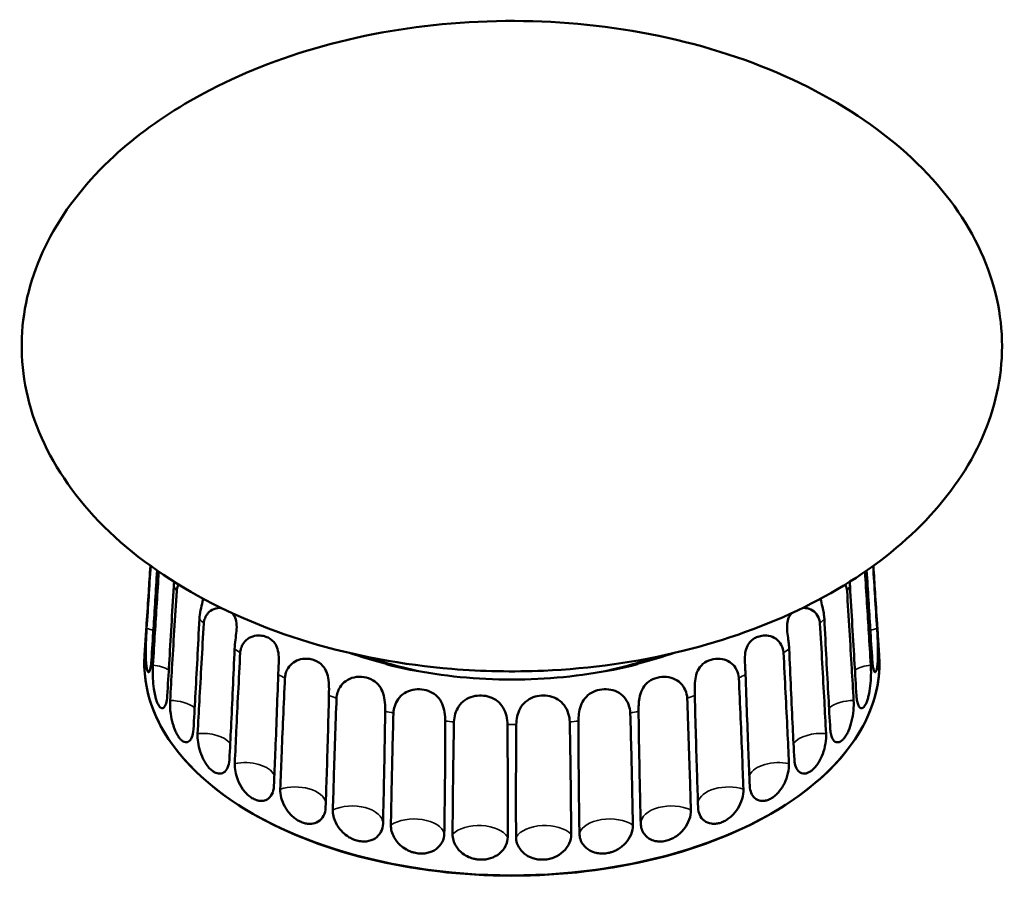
# Model space of a CAD drawing. Header units: millimetres. Extents: x 342 to 858, y 352 to 1052.
# Tile 3 of 7: x 657 to 858, y 358 to 535. Entities that reach past the tile are written whole.
import ezdxf

# ---------------------------------------------------------------- set-up
doc = ezdxf.new("R2010")
doc.units = ezdxf.units.MM
doc.header["$LTSCALE"] = 4
doc.layers.add('Visibile (ISO)', color=7, linetype='Continuous', lineweight=50)
doc.layers.add('Visibile sottile (ISO)', color=7, linetype='Continuous', lineweight=35)

msp = doc.modelspace()

# ---------------------------------------------------------------- linework, layer by layer
at = {"layer": 'Visibile (ISO)'}
for p, q in [((682.9226, 409.3306), (682.6602, 405.2453)), ((832.2947, 409.3306), (832.5571, 405.2453)), ((682.6215, 404.4424), (682.6215, 404.4424)), ((832.5958, 404.4424), (832.5958, 404.4424)), ((703.4161, 373.706), (703.2396, 373.8133)), ((811.8012, 373.706), (811.9777, 373.8133))]:
    msp.add_line(p, q, dxfattribs=at)
for centre, major_axis, start_param, end_param in [((757.6086, 403.6407), (-75, 0), 6.24611892, 9.46184434), ((757.6086, 403.6406), (75, 0), 3.12307535, 6.30170261), ((757.6086, 403.4365), (74.7565, 0), 3.90147054, 5.52330742)]:
    msp.add_ellipse(centre, major_axis=major_axis, ratio=0.57735027, start_param=start_param, end_param=end_param, dxfattribs=at)
for points, knots in [([(745.3783, 402.4514), (735.4094, 403.2663), (725.4928, 405.1035), (707.0506, 410.6685), (698.3245, 414.427), (683.205, 423.4728), (676.5836, 428.808), (666.3663, 440.3647), (662.5296, 446.67), (658.0394, 459.416), (657.1995, 465.9904), (658.3895, 478.6669), (660.3583, 484.9257), (666.6884, 496.5952), (671.1255, 502.1341), (680.9946, 511.2265), (686.2458, 515.024), (699.1856, 522.4948), (707.2763, 525.9364), (724.5491, 531.2183), (733.9201, 533.0406), (753.1394, 534.8752), (763.167, 534.8393), (782.8163, 532.8186), (792.6144, 530.7878), (810.7735, 524.8615), (819.3317, 520.9265), (834.0279, 511.5798), (840.397, 506.1183), (850.0683, 494.3825), (853.6096, 488.0198), (857.5231, 475.2288), (858.0719, 468.6627), (856.3448, 456.0497), (854.1157, 449.8466), (847.3113, 438.3164), (842.6486, 432.8664), (831.4056, 423.0879), (824.655, 418.6993), (809.6511, 411.2897), (801.2011, 408.2679), (783.3189, 403.858), (773.6971, 402.5066), (757.8589, 401.8246), (751.5791, 401.9446), (745.3783, 402.4514)], [0, 0, 0, 0, 3.00871554, 3.00871554, 5.97117148, 5.97117148, 8.83135106, 8.83135106, 11.5524876, 11.5524876, 14.14910307, 14.14910307, 16.68114272, 16.68114272, 19.22738, 19.22738, 21.39626079, 21.39626079, 24.14276462, 24.14276462, 26.99948514, 26.99948514, 29.95590433, 29.95590433, 32.9504197, 32.9504197, 35.90558166, 35.90558166, 38.75286243, 38.75286243, 41.46014169, 41.46014169, 44.04712857, 44.04712857, 46.57702766, 46.57702766, 49.12876426, 49.12876426, 51.76856225, 51.76856225, 54.53281018, 54.53281018, 57.42076123, 57.42076123, 59.29221917, 59.29221917, 59.29221917, 59.29221917]), ([(683.8566, 423.4953), (683.7382, 421.6474), (683.6224, 419.8442), (683.3819, 416.0985), (683.2405, 413.8976), (683.0979, 411.679)], [2.10498636, 2.10498636, 2.10498636, 2.10498636, 2.73879139, 2.73879139, 3.48369048, 3.48369048, 3.48369048, 3.48369048]), ([(683.0979, 410.6935), (683.2405, 412.9237), (683.3819, 415.1308), (683.6409, 419.1679), (683.777, 421.2859), (683.9163, 423.4516)], [0.93585557, 0.93585557, 0.93585557, 0.93585557, 1.68075466, 1.68075466, 2.42058688, 2.42058688, 2.42058688, 2.42058688]), ([(685.2292, 422.5194), (684.978, 418.4424), (684.7247, 414.3786), (684.3641, 408.6495), (684.2239, 406.4344), (684.0816, 404.2013)], [1.38843219, 1.38843219, 1.38843219, 1.38843219, 2.73879139, 2.73879139, 3.48369048, 3.48369048, 3.48369048, 3.48369048]), ([(684.378, 403.2308), (684.5168, 405.4752), (684.6551, 407.6965), (685.0286, 413.657), (685.3027, 417.9812), (685.5787, 422.2769)], [0.93585557, 0.93585557, 0.93585557, 0.93585557, 1.68075466, 1.68075466, 3.11397667, 3.11397667, 3.11397667, 3.11397667]), ([(829.6385, 422.2773), (829.9145, 417.9814), (830.1887, 413.6571), (830.5621, 407.6965), (830.7005, 405.4752), (830.8393, 403.2308)], [1.30552416, 1.30552416, 1.30552416, 1.30552416, 2.73879139, 2.73879139, 3.48369048, 3.48369048, 3.48369048, 3.48369048]), ([(831.1356, 404.2013), (830.9934, 406.4344), (830.8532, 408.6495), (830.4925, 414.3786), (830.2393, 418.4423), (829.9881, 422.5193)], [0.93585557, 0.93585557, 0.93585557, 0.93585557, 1.68075466, 1.68075466, 3.03111107, 3.03111107, 3.03111107, 3.03111107]), ([(831.3011, 423.4498), (831.4403, 421.2848), (831.5764, 419.1673), (831.8353, 415.1308), (831.9768, 412.9237), (832.1194, 410.6935)], [1.99916031, 1.99916031, 1.99916031, 1.99916031, 2.73879139, 2.73879139, 3.48369048, 3.48369048, 3.48369048, 3.48369048]), ([(832.1194, 411.679), (831.9768, 413.8976), (831.8353, 416.0985), (831.5949, 419.8436), (831.4792, 421.6462), (831.3608, 423.4934)], [0.93585557, 0.93585557, 0.93585557, 0.93585557, 1.68075466, 1.68075466, 2.31434837, 2.31434837, 2.31434837, 2.31434837]), ([(688.6184, 419.3446), (688.3137, 413.9535), (687.9886, 408.3803), (687.5717, 401.4121), (687.437, 399.1831), (687.2995, 396.9359)], [0.95102767, 0.95102767, 0.95102767, 0.95102767, 2.73879139, 2.73879139, 3.48369048, 3.48369048, 3.48369048, 3.48369048]), ([(687.8833, 396.0099), (688.0139, 398.2679), (688.145, 400.5028), (688.5585, 407.4763), (688.8965, 413.029), (689.2321, 418.3712)], [0.93585557, 0.93585557, 0.93585557, 0.93585557, 1.68075466, 1.68075466, 3.46851839, 3.46851839, 3.46851839, 3.46851839]), ([(689.2321, 418.3712), (689.2567, 418.7628), (689.3472, 419.1428), (689.5268, 419.5519), (689.5542, 419.6095), (689.5833, 419.666)], [-1.81511105, -1.81511105, -1.81511105, -1.81511105, -1.671999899, -1.671999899, -1.648099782, -1.648099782, -1.648099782, -1.648099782]), ([(825.9852, 418.3712), (826.3208, 413.029), (826.6588, 407.4763), (827.0723, 400.5028), (827.2033, 398.2679), (827.334, 396.0099)], [0.95102767, 0.95102767, 0.95102767, 0.95102767, 2.73879139, 2.73879139, 3.48369048, 3.48369048, 3.48369048, 3.48369048]), ([(827.9178, 396.9359), (827.7803, 399.1831), (827.6456, 401.4121), (827.2287, 408.3803), (826.9036, 413.9535), (826.5989, 419.3446)], [0.93585557, 0.93585557, 0.93585557, 0.93585557, 1.68075466, 1.68075466, 3.46851839, 3.46851839, 3.46851839, 3.46851839]), ([(694.6168, 416.7695), (694.5808, 416.574), (694.5398, 416.3744), (694.3681, 415.584), (694.2223, 414.9928), (693.9778, 413.7828), (693.8885, 413.1843), (693.8611, 412.6398)], [-0.443407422, -0.443407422, -0.443407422, -0.443407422, -0.379586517, -0.379586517, -0.195915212, -0.195915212, -0.000066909, -0.000066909, -0.000066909, -0.000066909]), ([(821.3562, 412.6398), (821.3375, 413.0109), (821.2907, 413.4082), (821.1528, 414.2368), (821.0624, 414.6637), (820.8365, 415.6655), (820.7009, 416.2243), (820.6005, 416.769)], [-1.815138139, -1.815138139, -1.815138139, -1.815138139, -1.681467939, -1.681467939, -1.547722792, -1.547722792, -1.371977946, -1.371977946, -1.371977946, -1.371977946]), ([(694.7582, 411.7427), (694.7803, 412.1167), (694.863, 412.4863), (695.1475, 413.1861), (695.3477, 413.5123), (695.9346, 414.1745), (696.3476, 414.4663), (697.2972, 414.8472), (697.8101, 414.9165), (698.3113, 414.8769)], [-1.815488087, -1.815488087, -1.815488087, -1.815488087, -1.679585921, -1.679585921, -1.543740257, -1.543740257, -1.364850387, -1.364850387, -1.178353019, -1.178353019, -1.178353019, -1.178353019]), ([(700.534, 413.8228), (700.7106, 413.6336), (700.8637, 413.4229), (701.2195, 412.7783), (701.3612, 412.3051), (701.4836, 411.2687), (701.4726, 410.7331), (701.3745, 409.5665), (701.2886, 408.9638), (701.1306, 407.7271), (701.0643, 407.1146), (701.0408, 406.5625)], [-0.851401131, -0.851401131, -0.851401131, -0.851401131, -0.74660014, -0.74660014, -0.557755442, -0.557755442, -0.381358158, -0.381358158, -0.197737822, -0.197737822, -0.000066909, -0.000066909, -0.000066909, -0.000066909]), ([(814.1765, 406.5625), (814.1647, 406.8406), (814.1426, 407.1349), (814.0816, 407.7509), (814.0428, 408.0716), (813.9309, 408.9446), (813.8534, 409.4963), (813.7519, 410.6012), (813.7328, 411.1281), (813.8231, 412.1259), (813.9333, 412.576), (814.2555, 413.2769), (814.4329, 413.546), (814.6571, 413.7945), (814.6671, 413.8054), (814.6772, 413.8163)], [-1.81493057, -1.81493057, -1.81493057, -1.81493057, -1.715208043, -1.715208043, -1.614312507, -1.614312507, -1.446374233, -1.446374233, -1.274864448, -1.274864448, -1.100972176, -1.100972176, -0.971242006, -0.971242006, -0.965235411, -0.965235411, -0.965235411, -0.965235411]), ([(816.914, 414.8775), (817.1074, 414.8924), (817.3039, 414.891), (818.0075, 414.8229), (818.4989, 414.6591), (819.3719, 414.1013), (819.7301, 413.7247), (820.2691, 412.812), (820.4272, 412.2824), (820.4591, 411.7427)], [-0.635939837, -0.635939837, -0.635939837, -0.635939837, -0.563774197, -0.563774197, -0.37893701, -0.37893701, -0.195838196, -0.195838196, -0.000066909, -0.000066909, -0.000066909, -0.000066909]), ([(693.8611, 412.6398), (693.5886, 407.2195), (693.2925, 401.6149), (692.9074, 394.6063), (692.7822, 392.3641), (692.6537, 390.1035)], [0.95102767, 0.95102767, 0.95102767, 0.95102767, 2.73879139, 2.73879139, 3.48369048, 3.48369048, 3.48369048, 3.48369048]), ([(822.5636, 390.1035), (822.435, 392.3641), (822.3099, 394.6063), (821.9248, 401.6149), (821.6287, 407.2195), (821.3562, 412.6398)], [0.93585557, 0.93585557, 0.93585557, 0.93585557, 1.68075466, 1.68075466, 3.46851839, 3.46851839, 3.46851839, 3.46851839]), ([(684.0816, 404.2013), (684.0429, 403.5929), (683.9805, 403.0729), (683.8198, 402.2683), (683.7228, 401.9932), (683.5207, 401.739), (683.4182, 401.7577), (683.2807, 401.9969), (683.2391, 402.1044), (683.1768, 402.326), (683.1542, 402.4219), (683.1146, 402.6206), (683.0972, 402.7208), (683.0648, 402.9362), (683.0498, 403.0513), (683.0199, 403.3153), (683.0055, 403.4664), (682.9717, 403.8909), (682.9555, 404.1782), (682.9275, 404.9204), (682.9205, 405.3902), (682.9227, 406.5587), (682.9387, 407.2655), (682.9802, 408.4557), (683.0012, 408.9373), (683.0474, 409.8576), (683.0722, 410.2929), (683.0979, 410.6935)], [0, 0, 0, 0, 0.22300558, 0.22300558, 0.44774825, 0.44774825, 0.66865774, 0.66865774, 0.77234076, 0.77234076, 0.83660981, 0.83660981, 0.89247662, 0.89247662, 0.94850409, 0.94850409, 1.01365465, 1.01365465, 1.12176748, 1.12176748, 1.27531978, 1.27531978, 1.48646572, 1.48646572, 1.63412183, 1.63412183, 1.78109008, 1.78109008, 1.78109008, 1.78109008]), ([(683.0979, 411.679), (683.059, 411.0744), (683.0217, 410.5595), (682.9595, 409.7662), (682.9353, 409.4972), (682.9244, 409.3568), (682.9233, 409.3421), (682.9226, 409.3306)], [0, 0, 0, 0, 0.223005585, 0.223005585, 0.447748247, 0.447748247, 0.480453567, 0.480453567, 0.480453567, 0.480453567]), ([(693.5071, 389.2501), (693.6257, 391.5207), (693.7455, 393.7682), (694.1256, 400.7818), (694.4406, 406.3676), (694.7582, 411.7427)], [0.93585557, 0.93585557, 0.93585557, 0.93585557, 1.68075466, 1.68075466, 3.46851839, 3.46851839, 3.46851839, 3.46851839]), ([(820.4591, 411.7427), (820.7767, 406.3676), (821.0917, 400.7818), (821.4718, 393.7682), (821.5916, 391.5207), (821.7102, 389.2501)], [0.95102767, 0.95102767, 0.95102767, 0.95102767, 2.73879139, 2.73879139, 3.48369048, 3.48369048, 3.48369048, 3.48369048]), ([(832.1194, 410.6935), (832.1583, 410.0858), (832.1955, 409.4001), (832.2578, 407.9454), (832.282, 407.1896), (832.3009, 405.7273), (832.2958, 405.0356), (832.2588, 404.1235), (832.2427, 403.8502), (832.2095, 403.4413), (832.1951, 403.2931), (832.1652, 403.033), (832.1501, 402.9189), (832.1174, 402.7051), (832.0999, 402.6053), (832.0597, 402.4067), (832.0367, 402.3107), (831.972, 402.0856), (831.9283, 401.9773), (831.8165, 401.797), (831.7468, 401.7609), (831.5799, 401.8425), (831.4841, 402.0223), (831.3398, 402.5344), (831.2864, 402.8024), (831.197, 403.4368), (831.1612, 403.8002), (831.1356, 404.2013)], [0, 0, 0, 0, 0.22300558, 0.22300558, 0.44774825, 0.44774825, 0.66865774, 0.66865774, 0.77234076, 0.77234076, 0.83660981, 0.83660981, 0.89247662, 0.89247662, 0.94850409, 0.94850409, 1.01365465, 1.01365465, 1.12176748, 1.12176748, 1.27531978, 1.27531978, 1.48646572, 1.48646572, 1.63412183, 1.63412183, 1.78109008, 1.78109008, 1.78109008, 1.78109008]), ([(832.2947, 409.3306), (832.2905, 409.396), (832.2756, 409.5618), (832.2371, 410.0283), (832.2161, 410.2925), (832.1699, 410.9201), (832.1451, 411.2805), (832.1194, 411.679)], [1.30122749, 1.30122749, 1.30122749, 1.30122749, 1.486465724, 1.486465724, 1.634121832, 1.634121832, 1.781090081, 1.781090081, 1.781090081, 1.781090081]), ([(702.1941, 405.769), (702.2097, 406.0594), (702.261, 406.3511), (702.4367, 406.9267), (702.5617, 407.2091), (702.9758, 407.8954), (703.3119, 408.2658), (704.1386, 408.8623), (704.6127, 409.0694), (705.6141, 409.2869), (706.1212, 409.2952), (706.9705, 409.1654), (707.3182, 409.0649), (707.9351, 408.801), (708.2085, 408.6444), (708.7287, 408.2575), (708.9702, 408.0215), (709.4416, 407.4077), (709.6451, 407.0123), (709.9519, 406.0553), (710.031, 405.499), (710.0851, 404.3033), (710.0614, 403.6968), (709.9968, 402.4576), (709.9577, 401.8462), (709.9392, 401.2973)], [-1.81487271, -1.81487271, -1.81487271, -1.81487271, -1.70994388, -1.70994388, -1.60360851, -1.60360851, -1.43626495, -1.43626495, -1.26428623, -1.26428623, -1.09370463, -1.09370463, -0.9669269, -0.9669269, -0.85208779, -0.85208779, -0.72602898, -0.72602898, -0.56371448, -0.56371448, -0.37891385, -0.37891385, -0.19583626, -0.19583626, -0.00006691, -0.00006691, -0.00006691, -0.00006691]), ([(805.2781, 401.2973), (805.2682, 401.591), (805.253, 401.9036), (805.2171, 402.56), (805.1965, 402.9025), (805.1523, 403.8025), (805.1345, 404.3567), (805.1846, 405.4594), (805.255, 405.9808), (805.5383, 406.94), (805.7451, 407.3605), (806.2256, 407.9985), (806.4664, 408.2378), (806.985, 408.6294), (807.257, 408.7878), (807.8696, 409.0548), (808.2141, 409.1572), (809.0357, 409.2898), (809.5174, 409.2901), (810.5365, 409.0985), (811.0492, 408.8839), (811.9451, 408.2368), (812.3046, 407.8241), (812.8405, 406.857), (812.9941, 406.3117), (813.0232, 405.769)], [-1.81487271, -1.81487271, -1.81487271, -1.81487271, -1.70994388, -1.70994388, -1.60360851, -1.60360851, -1.43626495, -1.43626495, -1.26428623, -1.26428623, -1.09370463, -1.09370463, -0.9669269, -0.9669269, -0.85208779, -0.85208779, -0.72602898, -0.72602898, -0.56371448, -0.56371448, -0.37891385, -0.37891385, -0.19583626, -0.19583626, -0.00006691, -0.00006691, -0.00006691, -0.00006691]), ([(701.0408, 406.5625), (700.8088, 401.1167), (700.5506, 395.4841), (700.209, 388.4388), (700.0972, 386.1846), (699.9815, 383.9117)], [0.95102767, 0.95102767, 0.95102767, 0.95102767, 2.73879139, 2.73879139, 3.48369048, 3.48369048, 3.48369048, 3.48369048]), ([(701.0786, 383.1568), (701.1815, 385.4386), (701.2864, 387.6975), (701.6216, 394.7472), (701.9041, 400.3631), (702.1941, 405.769)], [0.93585557, 0.93585557, 0.93585557, 0.93585557, 1.68075466, 1.68075466, 3.46851839, 3.46851839, 3.46851839, 3.46851839]), ([(813.0232, 405.769), (813.3132, 400.3631), (813.5957, 394.7472), (813.9309, 387.6975), (814.0358, 385.4386), (814.1386, 383.1568)], [0.95102767, 0.95102767, 0.95102767, 0.95102767, 2.73879139, 2.73879139, 3.48369048, 3.48369048, 3.48369048, 3.48369048]), ([(815.2358, 383.9117), (815.1201, 386.1846), (815.0083, 388.4388), (814.6667, 395.4841), (814.4085, 401.1167), (814.1765, 406.5625)], [0.93585557, 0.93585557, 0.93585557, 0.93585557, 1.68075466, 1.68075466, 3.46851839, 3.46851839, 3.46851839, 3.46851839]), ([(711.3137, 400.6315), (711.3266, 400.9089), (711.3705, 401.1906), (711.5224, 401.7541), (711.6307, 402.0347), (712.0058, 402.7557), (712.3247, 403.1681), (713.1307, 403.8663), (713.6018, 404.1322), (714.6385, 404.4793), (715.1835, 404.5511), (716.1245, 404.5227), (716.5191, 404.4616), (717.2347, 404.265), (717.5592, 404.1372), (718.1901, 403.804), (718.4924, 403.593), (719.1031, 403.0303), (719.3873, 402.6595), (719.8665, 401.7421), (720.0336, 401.1981), (720.2425, 400.0156), (720.2815, 399.4097), (720.3111, 398.1687), (720.2992, 397.5547), (720.286, 397.0042)], [-1.81493057, -1.81493057, -1.81493057, -1.81493057, -1.71520804, -1.71520804, -1.61431251, -1.61431251, -1.44637423, -1.44637423, -1.27486445, -1.27486445, -1.10097218, -1.10097218, -0.97124201, -0.97124201, -0.85392272, -0.85392272, -0.72612622, -0.72612622, -0.5637742, -0.5637742, -0.37893701, -0.37893701, -0.1958382, -0.1958382, -0.00006691, -0.00006691, -0.00006691, -0.00006691]), ([(794.9312, 397.0042), (794.9221, 397.3857), (794.9144, 397.7985), (794.9152, 398.663), (794.9238, 399.1098), (794.9966, 400.1529), (795.0765, 400.7293), (795.3968, 401.8598), (795.6414, 402.3753), (796.345, 403.3029), (796.8088, 403.6874), (797.9042, 404.2684), (798.5371, 404.4573), (799.7793, 404.5693), (800.3742, 404.5213), (801.4824, 404.1954), (801.9765, 403.9387), (802.8533, 403.2217), (803.2065, 402.7734), (803.7309, 401.7481), (803.8779, 401.1823), (803.9036, 400.6315)], [-1.81548809, -1.81548809, -1.81548809, -1.81548809, -1.67958592, -1.67958592, -1.54374026, -1.54374026, -1.36485039, -1.36485039, -1.17186411, -1.17186411, -0.96242263, -0.96242263, -0.74660014, -0.74660014, -0.55775544, -0.55775544, -0.38135816, -0.38135816, -0.19773782, -0.19773782, -0.00006691, -0.00006691, -0.00006691, -0.00006691]), ([(687.2995, 396.9359), (687.262, 396.3236), (687.1765, 395.7962), (686.9221, 394.9706), (686.7552, 394.6822), (686.3762, 394.3987), (686.1692, 394.4017), (685.8614, 394.6184), (685.7634, 394.7188), (685.6073, 394.9295), (685.5485, 395.0212), (685.4405, 395.2125), (685.3912, 395.3093), (685.2948, 395.5181), (685.2476, 395.6302), (685.1485, 395.8876), (685.0971, 396.0354), (684.966, 396.4516), (684.8903, 396.7342), (684.7233, 397.4666), (684.6399, 397.9318), (684.4773, 399.0923), (684.4129, 399.7966), (684.3505, 400.9857), (684.3385, 401.4678), (684.3399, 402.3905), (684.3531, 402.8277), (684.378, 403.2308)], [0, 0, 0, 0, 0.22300558, 0.22300558, 0.44774825, 0.44774825, 0.66865774, 0.66865774, 0.77234076, 0.77234076, 0.83660981, 0.83660981, 0.89247662, 0.89247662, 0.94850409, 0.94850409, 1.01365465, 1.01365465, 1.12176748, 1.12176748, 1.27531978, 1.27531978, 1.48646572, 1.48646572, 1.63412183, 1.63412183, 1.78109008, 1.78109008, 1.78109008, 1.78109008]), ([(783.2227, 403.4043), (780.0292, 402.5906), (776.7038, 401.9269), (769.892, 400.9253), (766.4057, 400.5873), (759.3789, 400.2492), (755.8384, 400.2492), (748.8116, 400.5873), (745.3252, 400.9253), (738.5135, 401.9269), (735.1881, 402.5906), (731.9946, 403.4043)], [1.940550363, 1.940550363, 1.940550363, 1.940550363, 2.106808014, 2.106808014, 2.273065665, 2.273065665, 2.439323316, 2.439323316, 2.605580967, 2.605580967, 2.771838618, 2.771838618, 2.771838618, 2.771838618]), ([(830.8393, 403.2308), (830.8771, 402.6193), (830.8881, 401.9311), (830.8499, 400.4752), (830.8005, 399.7207), (830.6358, 398.2658), (830.5232, 397.58), (830.3129, 396.6803), (830.2396, 396.4117), (830.1118, 396.0108), (830.0609, 395.866), (829.9623, 395.6124), (829.9152, 395.5014), (829.8185, 395.2941), (829.769, 395.1977), (829.6599, 395.0067), (829.6001, 394.9148), (829.4389, 394.7012), (829.3366, 394.6002), (829.0885, 394.4381), (828.9442, 394.4128), (828.6176, 394.5193), (828.4449, 394.7127), (828.2022, 395.2443), (828.1181, 395.5193), (827.988, 396.1647), (827.9425, 396.5323), (827.9178, 396.9359)], [0, 0, 0, 0, 0.22300558, 0.22300558, 0.44774825, 0.44774825, 0.66865774, 0.66865774, 0.77234076, 0.77234076, 0.83660981, 0.83660981, 0.89247662, 0.89247662, 0.94850409, 0.94850409, 1.01365465, 1.01365465, 1.12176748, 1.12176748, 1.27531978, 1.27531978, 1.48646572, 1.48646572, 1.63412183, 1.63412183, 1.78109008, 1.78109008, 1.78109008, 1.78109008]), ([(709.9392, 401.2973), (709.7547, 395.8305), (709.5424, 390.1741), (709.2546, 383.097), (709.1596, 380.8324), (709.0603, 378.5486)], [0.95102767, 0.95102767, 0.95102767, 0.95102767, 2.73879139, 2.73879139, 3.48369048, 3.48369048, 3.48369048, 3.48369048]), ([(710.3678, 377.9152), (710.4519, 380.2064), (710.5387, 382.475), (710.8188, 389.5558), (711.0601, 395.1981), (711.3137, 400.6315)], [0.93585557, 0.93585557, 0.93585557, 0.93585557, 1.68075466, 1.68075466, 3.46851839, 3.46851839, 3.46851839, 3.46851839]), ([(721.8399, 396.4863), (721.8542, 396.8598), (721.92, 397.2462), (722.1594, 398.0162), (722.3319, 398.3957), (722.8639, 399.2292), (723.2554, 399.6486), (724.2407, 400.3479), (724.8186, 400.5934), (726.0908, 400.8691), (726.7677, 400.8784), (728.0868, 400.6725), (728.7228, 400.4509), (729.8065, 399.8098), (730.2567, 399.4067), (730.9384, 398.4632), (731.1768, 397.9616), (731.5307, 396.8332), (731.6329, 396.2331), (731.7583, 394.9911), (731.7744, 394.3707), (731.7669, 393.8137)], [-1.81513814, -1.81513814, -1.81513814, -1.81513814, -1.68146794, -1.68146794, -1.54772279, -1.54772279, -1.369657, -1.369657, -1.17740212, -1.17740212, -0.97111961, -0.97111961, -0.75819574, -0.75819574, -0.55822552, -0.55822552, -0.3813955, -0.3813955, -0.19778381, -0.19778381, -0.00006691, -0.00006691, -0.00006691, -0.00006691]), ([(783.4504, 393.8137), (783.4449, 394.2163), (783.4526, 394.6531), (783.5099, 395.5667), (783.5596, 396.0379), (783.7542, 397.09), (783.9157, 397.6471), (784.4251, 398.719), (784.7743, 399.1949), (785.6615, 399.9954), (786.1924, 400.3037), (787.3722, 400.7312), (788.0202, 400.846), (789.3083, 400.8428), (789.9393, 400.7343), (791.0755, 400.2867), (791.5643, 399.9767), (792.4116, 399.1656), (792.7427, 398.6813), (793.2253, 397.6089), (793.3564, 397.0344), (793.3774, 396.4863)], [-1.81511105, -1.81511105, -1.81511105, -1.81511105, -1.6719999, -1.6719999, -1.52831253, -1.52831253, -1.35006784, -1.35006784, -1.15626794, -1.15626794, -0.95625139, -0.95625139, -0.75257913, -0.75257913, -0.55770185, -0.55770185, -0.37958652, -0.37958652, -0.19591521, -0.19591521, -0.00006691, -0.00006691, -0.00006691, -0.00006691]), ([(803.9036, 400.6315), (804.1572, 395.1981), (804.3985, 389.5558), (804.6786, 382.475), (804.7654, 380.2064), (804.8495, 377.9152)], [0.95102767, 0.95102767, 0.95102767, 0.95102767, 2.73879139, 2.73879139, 3.48369048, 3.48369048, 3.48369048, 3.48369048]), ([(806.157, 378.5486), (806.0577, 380.8324), (805.9627, 383.097), (805.6749, 390.1741), (805.4625, 395.8305), (805.2781, 401.2973)], [0.93585557, 0.93585557, 0.93585557, 0.93585557, 1.68075466, 1.68075466, 3.46851839, 3.46851839, 3.46851839, 3.46851839]), ([(733.4529, 393.4594), (733.4662, 393.916), (733.5471, 394.3987), (733.8598, 395.3706), (734.0908, 395.85), (734.7458, 396.7702), (735.1695, 397.1807), (736.1962, 397.8444), (736.7798, 398.072), (738.0001, 398.3211), (738.624, 398.3428), (739.8402, 398.2059), (740.4308, 398.047), (741.5128, 397.5503), (741.9979, 397.2155), (742.8116, 396.3745), (743.1283, 395.8905), (743.6192, 394.7913), (743.779, 394.2041), (743.9915, 392.9858), (744.0345, 392.3748), (744.033, 391.8227)], [-1.81516275, -1.81516275, -1.81516275, -1.81516275, -1.65241482, -1.65241482, -1.48740893, -1.48740893, -1.30769868, -1.30769868, -1.11938885, -1.11938885, -0.93314733, -0.93314733, -0.74643413, -0.74643413, -0.56015045, -0.56015045, -0.37950097, -0.37950097, -0.19589971, -0.19589971, -0.00006691, -0.00006691, -0.00006691, -0.00006691]), ([(771.1843, 391.8227), (771.1831, 392.2877), (771.2139, 392.7951), (771.3651, 393.8544), (771.4857, 394.3957), (771.8769, 395.4818), (772.1493, 395.9968), (772.8841, 396.9218), (773.3359, 397.3031), (774.3629, 397.8878), (774.9264, 398.0887), (776.1083, 398.3172), (776.7253, 398.3442), (777.9463, 398.205), (778.5428, 398.0386), (779.6323, 397.4938), (780.1049, 397.1313), (780.9016, 396.2305), (781.2022, 395.7145), (781.6349, 394.5961), (781.7484, 394.0093), (781.7644, 393.4594)], [-1.81517609, -1.81517609, -1.81517609, -1.81517609, -1.65013098, -1.65013098, -1.4825545, -1.4825545, -1.3026055, -1.3026055, -1.11512467, -1.11512467, -0.93060009, -0.93060009, -0.74580055, -0.74580055, -0.56044026, -0.56044026, -0.37948931, -0.37948931, -0.19589789, -0.19589789, -0.00006691, -0.00006691, -0.00006691, -0.00006691]), ([(692.6537, 390.1035), (692.6187, 389.4876), (692.5125, 388.9504), (692.1722, 388.0948), (691.9404, 387.7863), (691.3961, 387.4561), (691.0908, 387.4332), (690.622, 387.6107), (690.4706, 387.6985), (690.2256, 387.8889), (690.1322, 387.973), (689.9593, 388.1501), (689.8795, 388.2404), (689.722, 388.4364), (689.6441, 388.5421), (689.4789, 388.7862), (689.392, 388.927), (689.1674, 389.3252), (689.0346, 389.5973), (688.7337, 390.306), (688.5764, 390.7591), (688.254, 391.8951), (688.1112, 392.5889), (687.9466, 393.7666), (687.902, 394.2458), (687.8586, 395.1664), (687.8598, 395.6043), (687.8833, 396.0099)], [0, 0, 0, 0, 0.22300558, 0.22300558, 0.44774825, 0.44774825, 0.66865774, 0.66865774, 0.77234076, 0.77234076, 0.83660981, 0.83660981, 0.89247662, 0.89247662, 0.94850409, 0.94850409, 1.01365465, 1.01365465, 1.12176748, 1.12176748, 1.27531978, 1.27531978, 1.48646572, 1.48646572, 1.63412183, 1.63412183, 1.78109008, 1.78109008, 1.78109008, 1.78109008]), ([(720.286, 397.0042), (720.1548, 391.5215), (719.9947, 385.8463), (719.7695, 378.7432), (719.6941, 376.4701), (719.6141, 374.1772)], [0.95102767, 0.95102767, 0.95102767, 0.95102767, 2.73879139, 2.73879139, 3.48369048, 3.48369048, 3.48369048, 3.48369048]), ([(721.0923, 373.6845), (721.155, 375.9831), (721.2211, 378.2594), (721.4377, 385.3653), (721.6304, 391.0296), (721.8399, 396.4863)], [0.93585557, 0.93585557, 0.93585557, 0.93585557, 1.68075466, 1.68075466, 3.46851839, 3.46851839, 3.46851839, 3.46851839]), ([(745.7999, 391.6428), (745.8099, 392.1685), (745.8947, 392.7363), (746.2282, 393.8341), (746.4606, 394.3501), (747.1209, 395.3302), (747.5435, 395.762), (748.5448, 396.4487), (749.0995, 396.6903), (750.2503, 396.9842), (750.8358, 397.0423), (751.997, 396.9997), (752.5716, 396.8992), (753.6774, 396.5278), (754.1995, 396.2526), (755.128, 395.5117), (755.5135, 395.0587), (756.1291, 394.0094), (756.3427, 393.4412), (756.6382, 392.2489), (756.707, 391.6436), (756.7115, 391.0916)], [-1.81529285, -1.81529285, -1.81529285, -1.81529285, -1.62847172, -1.62847172, -1.45608067, -1.45608067, -1.27241756, -1.27241756, -1.09059326, -1.09059326, -0.91641836, -0.91641836, -0.74246367, -0.74246367, -0.56214262, -0.56214262, -0.3794155, -0.3794155, -0.19588737, -0.19588737, -0.00006691, -0.00006691, -0.00006691, -0.00006691]), ([(758.5058, 391.0916), (758.5101, 391.6193), (758.5733, 392.196), (758.84, 393.3254), (759.0297, 393.8625), (759.5918, 394.9039), (759.9612, 395.3754), (760.8673, 396.1574), (761.3821, 396.4526), (762.4788, 396.8591), (763.0495, 396.9752), (764.2071, 397.0494), (764.793, 397.0075), (765.9467, 396.7503), (766.5059, 396.5298), (767.5264, 395.8875), (767.9648, 395.476), (768.6837, 394.4941), (768.9447, 393.9499), (769.3144, 392.7911), (769.4069, 392.194), (769.4173, 391.6428)], [-1.8152937, -1.8152937, -1.8152937, -1.8152937, -1.62803801, -1.62803801, -1.45567248, -1.45567248, -1.27198333, -1.27198333, -1.09024962, -1.09024962, -0.91622529, -0.91622529, -0.74242069, -0.74242069, -0.56216694, -0.56216694, -0.37941438, -0.37941438, -0.19588722, -0.19588722, -0.00006691, -0.00006691, -0.00006691, -0.00006691]), ([(793.3774, 396.4863), (793.5868, 391.0296), (793.7796, 385.3653), (793.9962, 378.2594), (794.0623, 375.9831), (794.1249, 373.6845)], [0.95102767, 0.95102767, 0.95102767, 0.95102767, 2.73879139, 2.73879139, 3.48369048, 3.48369048, 3.48369048, 3.48369048]), ([(795.6031, 374.1772), (795.5232, 376.4701), (795.4478, 378.7432), (795.2226, 385.8463), (795.0625, 391.5215), (794.9312, 397.0042)], [0.93585557, 0.93585557, 0.93585557, 0.93585557, 1.68075466, 1.68075466, 3.46851839, 3.46851839, 3.46851839, 3.46851839]), ([(827.334, 396.0099), (827.3696, 395.3946), (827.354, 394.7067), (827.2166, 393.2597), (827.0951, 392.5137), (826.7518, 391.0845), (826.5351, 390.4154), (826.1578, 389.5454), (826.0296, 389.2869), (825.8111, 388.9035), (825.7252, 388.7656), (825.561, 388.5253), (825.4833, 388.4206), (825.3255, 388.2262), (825.2454, 388.1364), (825.0708, 387.9596), (824.9761, 387.8756), (824.7233, 387.6828), (824.5655, 387.595), (824.1885, 387.4645), (823.9741, 387.4573), (823.4978, 387.6043), (823.2534, 387.8188), (822.9197, 388.3795), (822.8074, 388.6644), (822.6407, 389.3249), (822.5867, 389.6975), (822.5636, 390.1035)], [0, 0, 0, 0, 0.22300558, 0.22300558, 0.44774825, 0.44774825, 0.66865774, 0.66865774, 0.77234076, 0.77234076, 0.83660981, 0.83660981, 0.89247662, 0.89247662, 0.94850409, 0.94850409, 1.01365465, 1.01365465, 1.12176748, 1.12176748, 1.27531978, 1.27531978, 1.48646572, 1.48646572, 1.63412183, 1.63412183, 1.78109008, 1.78109008, 1.78109008, 1.78109008]), ([(731.7669, 393.8137), (731.6928, 388.3206), (731.5899, 382.6321), (731.4341, 375.5098), (731.3807, 373.2301), (731.3225, 370.9303)], [0.95102767, 0.95102767, 0.95102767, 0.95102767, 2.73879139, 2.73879139, 3.48369048, 3.48369048, 3.48369048, 3.48369048]), ([(783.8948, 370.9303), (783.8366, 373.2301), (783.7832, 375.5098), (783.6274, 382.6321), (783.5245, 388.3206), (783.4504, 393.8137)], [0.93585557, 0.93585557, 0.93585557, 0.93585557, 1.68075466, 1.68075466, 3.46851839, 3.46851839, 3.46851839, 3.46851839]), ([(732.9264, 370.5932), (732.9658, 372.897), (733.0092, 375.1788), (733.1556, 382.3031), (733.294, 387.9841), (733.4529, 393.4594)], [0.93585557, 0.93585557, 0.93585557, 0.93585557, 1.68075466, 1.68075466, 3.46851839, 3.46851839, 3.46851839, 3.46851839]), ([(744.033, 391.8227), (744.0183, 386.325), (743.9756, 380.6292), (743.894, 373.4949), (743.8641, 371.211), (743.8295, 368.9065)], [0.95102767, 0.95102767, 0.95102767, 0.95102767, 2.73879139, 2.73879139, 3.48369048, 3.48369048, 3.48369048, 3.48369048]), ([(771.3878, 368.9065), (771.3532, 371.211), (771.3233, 373.4949), (771.2417, 380.6292), (771.199, 386.325), (771.1843, 391.8227)], [0.93585557, 0.93585557, 0.93585557, 0.93585557, 1.68075466, 1.68075466, 3.46851839, 3.46851839, 3.46851839, 3.46851839]), ([(781.7644, 393.4594), (781.9233, 387.9841), (782.0617, 382.3031), (782.2081, 375.1788), (782.2515, 372.897), (782.2909, 370.5932)], [0.95102767, 0.95102767, 0.95102767, 0.95102767, 2.73879139, 2.73879139, 3.48369048, 3.48369048, 3.48369048, 3.48369048]), ([(745.5105, 368.7354), (745.5254, 371.0419), (745.5447, 373.3269), (745.6165, 380.4622), (745.6963, 386.1542), (745.7999, 391.6428)], [0.93585557, 0.93585557, 0.93585557, 0.93585557, 1.68075466, 1.68075466, 3.46851839, 3.46851839, 3.46851839, 3.46851839]), ([(756.7115, 391.0916), (756.7567, 385.5955), (756.7755, 379.8985), (756.7706, 372.7599), (756.7652, 370.4742), (756.7552, 368.1674)], [0.95102767, 0.95102767, 0.95102767, 0.95102767, 2.73879139, 2.73879139, 3.48369048, 3.48369048, 3.48369048, 3.48369048]), ([(758.4621, 368.1674), (758.4521, 370.4742), (758.4467, 372.7599), (758.4417, 379.8985), (758.4606, 385.5955), (758.5058, 391.0916)], [0.93585557, 0.93585557, 0.93585557, 0.93585557, 1.68075466, 1.68075466, 3.46851839, 3.46851839, 3.46851839, 3.46851839]), ([(769.4173, 391.6428), (769.5209, 386.1542), (769.6008, 380.4622), (769.6726, 373.3269), (769.6919, 371.0419), (769.7068, 368.7354)], [0.95102767, 0.95102767, 0.95102767, 0.95102767, 2.73879139, 2.73879139, 3.48369048, 3.48369048, 3.48369048, 3.48369048]), ([(699.9815, 383.9117), (699.9499, 383.2923), (699.8263, 382.7435), (699.4117, 381.8524), (699.1243, 381.5189), (698.4776, 381.1488), (698.1386, 381.0813), (697.5839, 381.144), (697.3855, 381.1969), (696.9902, 381.3605), (696.7944, 381.4691), (696.38, 381.756), (696.162, 381.9417), (695.7682, 382.3424), (695.591, 382.5496), (695.23, 383.0311), (695.0491, 383.3089), (694.5365, 384.2112), (694.2475, 384.8873), (693.8249, 386.2228), (693.6807, 386.8646), (693.5075, 388.1107), (693.4787, 388.7062), (693.5071, 389.2501)], [0, 0, 0, 0, 0.22303222, 0.22303222, 0.44642262, 0.44642262, 0.63955501, 0.63955501, 0.74313514, 0.74313514, 0.84362223, 0.84362223, 0.9573885, 0.9573885, 1.05542354, 1.05542354, 1.16521734, 1.16521734, 1.38795341, 1.38795341, 1.58559738, 1.58559738, 1.78162861, 1.78162861, 1.78162861, 1.78162861]), ([(821.7102, 389.2501), (821.7425, 388.6313), (821.7008, 387.9462), (821.4689, 386.5221), (821.2806, 385.7963), (820.8039, 384.5), (820.5363, 383.9322), (820.0654, 383.1493), (819.8911, 382.8949), (819.5316, 382.4362), (819.3477, 382.2316), (818.9457, 381.8454), (818.7263, 381.6705), (818.3155, 381.4077), (818.1246, 381.3114), (817.7232, 381.1643), (817.5144, 381.1207), (816.9011, 381.0946), (816.5238, 381.2214), (815.9235, 381.7135), (815.693, 382.0464), (815.3623, 382.8769), (815.2635, 383.3673), (815.2358, 383.9117)], [0, 0, 0, 0, 0.22303222, 0.22303222, 0.44642262, 0.44642262, 0.63955501, 0.63955501, 0.74313514, 0.74313514, 0.84362223, 0.84362223, 0.9573885, 0.9573885, 1.05542354, 1.05542354, 1.16521734, 1.16521734, 1.38795341, 1.38795341, 1.58559738, 1.58559738, 1.78162861, 1.78162861, 1.78162861, 1.78162861]), ([(709.0603, 378.5486), (709.0332, 377.9262), (708.8959, 377.3642), (708.4189, 376.429), (708.0838, 376.0644), (707.3347, 375.6316), (706.9497, 375.5263), (706.2983, 375.5128), (706.0529, 375.5399), (705.5468, 375.6583), (705.2873, 375.7512), (704.7305, 376.0172), (704.4337, 376.2003), (703.9092, 376.6002), (703.679, 376.8048), (703.2075, 377.2884), (702.9704, 377.5718), (702.3266, 378.4638), (701.9707, 379.1218), (701.471, 380.3799), (701.3042, 380.9609), (701.0963, 382.098), (701.0557, 382.6471), (701.0786, 383.1568)], [0, 0, 0, 0, 0.22304075, 0.22304075, 0.44601069, 0.44601069, 0.63071036, 0.63071036, 0.73687933, 0.73687933, 0.84590255, 0.84590255, 0.97153732, 0.97153732, 1.07471959, 1.07471959, 1.19145966, 1.19145966, 1.41477544, 1.41477544, 1.59856959, 1.59856959, 1.78135953, 1.78135953, 1.78135953, 1.78135953]), ([(814.1386, 383.1568), (814.1667, 382.535), (814.1001, 381.8553), (813.7808, 380.4603), (813.531, 379.758), (812.9256, 378.5432), (812.5999, 378.0276), (812.0213, 377.3039), (811.7981, 377.0605), (811.3259, 376.6141), (811.0777, 376.4139), (810.532, 376.0433), (810.2328, 375.8823), (809.689, 375.6655), (809.4447, 375.5961), (808.9323, 375.5116), (808.6673, 375.5052), (807.9282, 375.5987), (807.4932, 375.8001), (806.8436, 376.3947), (806.6083, 376.7435), (806.2754, 377.5683), (806.1792, 378.0385), (806.157, 378.5486)], [0, 0, 0, 0, 0.22304075, 0.22304075, 0.44601069, 0.44601069, 0.63071036, 0.63071036, 0.73687933, 0.73687933, 0.84590255, 0.84590255, 0.97153732, 0.97153732, 1.07471959, 1.07471959, 1.19145966, 1.19145966, 1.41477544, 1.41477544, 1.59856959, 1.59856959, 1.78135953, 1.78135953, 1.78135953, 1.78135953]), ([(719.6141, 374.1772), (719.5923, 373.5524), (719.4456, 372.976), (718.92, 371.9892), (718.5456, 371.5883), (717.6839, 371.0647), (717.2257, 370.916), (716.464, 370.8447), (716.1895, 370.8495), (715.6379, 370.9167), (715.3626, 370.9773), (714.7754, 371.1623), (714.4635, 371.294), (713.8949, 371.5968), (713.6369, 371.7596), (713.1066, 372.1504), (712.8381, 372.3824), (712.0693, 373.1543), (711.6245, 373.7557), (710.9563, 374.9801), (710.719, 375.5831), (710.4143, 376.7805), (710.3477, 377.3664), (710.3678, 377.9152)], [0, 0, 0, 0, 0.22303222, 0.22303222, 0.44642262, 0.44642262, 0.63955501, 0.63955501, 0.74313514, 0.74313514, 0.84362223, 0.84362223, 0.9573885, 0.9573885, 1.05542354, 1.05542354, 1.16521734, 1.16521734, 1.38795341, 1.38795341, 1.58559738, 1.58559738, 1.78162861, 1.78162861, 1.78162861, 1.78162861]), ([(804.8495, 377.9152), (804.8724, 377.2908), (804.783, 376.619), (804.3854, 375.2589), (804.0804, 374.5834), (803.3377, 373.4113), (802.9295, 372.9122), (802.2265, 372.2488), (801.9688, 372.0384), (801.4424, 371.6699), (801.1754, 371.5112), (800.5968, 371.2249), (800.284, 371.1041), (799.7034, 370.9423), (799.4358, 370.8927), (798.8773, 370.8432), (798.5892, 370.8503), (797.7499, 370.9721), (797.2432, 371.1888), (796.4507, 371.8227), (796.1529, 372.2093), (795.7379, 373.1158), (795.6223, 373.628), (795.6031, 374.1772)], [0, 0, 0, 0, 0.22303222, 0.22303222, 0.44642262, 0.44642262, 0.63955501, 0.63955501, 0.74313514, 0.74313514, 0.84362223, 0.84362223, 0.9573885, 0.9573885, 1.05542354, 1.05542354, 1.16521734, 1.16521734, 1.38795341, 1.38795341, 1.58559738, 1.58559738, 1.78162861, 1.78162861, 1.78162861, 1.78162861]), ([(731.3225, 370.9303), (731.3066, 370.3036), (731.1549, 369.7123), (730.5954, 368.6676), (730.1909, 368.2254), (729.1922, 367.5709), (728.612, 367.362), (727.6834, 367.2458), (727.3781, 367.2377), (726.875, 367.2709), (726.681, 367.2946), (726.3175, 367.3589), (726.1482, 367.3969), (725.8101, 367.4887), (725.6413, 367.5426), (725.2791, 367.6758), (725.0862, 367.7578), (724.5809, 368.0027), (724.275, 368.1826), (723.566, 368.6791), (723.1807, 369.0181), (722.3602, 369.9139), (721.9687, 370.4955), (721.4739, 371.5346), (721.3213, 371.9724), (721.1248, 372.8426), (721.0811, 373.2716), (721.0923, 373.6845)], [0, 0, 0, 0, 0.22300558, 0.22300558, 0.44774825, 0.44774825, 0.66865774, 0.66865774, 0.77234076, 0.77234076, 0.83660981, 0.83660981, 0.89247662, 0.89247662, 0.94850409, 0.94850409, 1.01365465, 1.01365465, 1.12176748, 1.12176748, 1.27531978, 1.27531978, 1.48646572, 1.48646572, 1.63412183, 1.63412183, 1.78109008, 1.78109008, 1.78109008, 1.78109008]), ([(794.1249, 373.6845), (794.142, 373.0581), (794.0326, 372.3965), (793.5677, 371.076), (793.2146, 370.4298), (792.3096, 369.2629), (791.7707, 368.7526), (790.8848, 368.148), (790.5903, 367.9783), (790.0996, 367.744), (789.9091, 367.6642), (789.5497, 367.5338), (789.3812, 367.4809), (789.0431, 367.3907), (788.8732, 367.3534), (788.5066, 367.2904), (788.3101, 367.2675), (787.7916, 367.2368), (787.4741, 367.2489), (786.7296, 367.3541), (786.3177, 367.4785), (785.4254, 367.9131), (784.9865, 368.2712), (784.4128, 369.0226), (784.2288, 369.3698), (783.9747, 370.1187), (783.9053, 370.5172), (783.8948, 370.9303)], [0, 0, 0, 0, 0.22300558, 0.22300558, 0.44774825, 0.44774825, 0.66865774, 0.66865774, 0.77234076, 0.77234076, 0.83660981, 0.83660981, 0.89247662, 0.89247662, 0.94850409, 0.94850409, 1.01365465, 1.01365465, 1.12176748, 1.12176748, 1.27531978, 1.27531978, 1.48646572, 1.48646572, 1.63412183, 1.63412183, 1.78109008, 1.78109008, 1.78109008, 1.78109008]), ([(743.8295, 368.9065), (743.8201, 368.2786), (743.668, 367.6719), (743.0931, 366.5699), (742.6737, 366.0861), (741.6305, 365.3285), (741.0214, 365.0595), (740.0415, 364.8469), (739.7185, 364.807), (739.1852, 364.7879), (738.9792, 364.7914), (738.5927, 364.8178), (738.4124, 364.8381), (738.0521, 364.8947), (737.8719, 364.9309), (737.4849, 365.0263), (737.2785, 365.0881), (736.737, 365.2802), (736.4083, 365.428), (735.6447, 365.8501), (735.228, 366.1486), (734.3372, 366.958), (733.9092, 367.4982), (733.364, 368.4847), (733.1943, 368.9062), (732.9718, 369.7553), (732.9193, 370.1794), (732.9264, 370.5932)], [0, 0, 0, 0, 0.22300558, 0.22300558, 0.44774825, 0.44774825, 0.66865774, 0.66865774, 0.77234076, 0.77234076, 0.83660981, 0.83660981, 0.89247662, 0.89247662, 0.94850409, 0.94850409, 1.01365465, 1.01365465, 1.12176748, 1.12176748, 1.27531978, 1.27531978, 1.48646572, 1.48646572, 1.63412183, 1.63412183, 1.78109008, 1.78109008, 1.78109008, 1.78109008]), ([(782.2909, 370.5932), (782.3016, 369.9655), (782.1754, 369.3158), (781.6584, 368.0449), (781.2705, 367.4361), (780.2848, 366.3647), (779.701, 365.9111), (778.7472, 365.3994), (778.4308, 365.2606), (777.905, 365.0776), (777.7012, 365.0177), (777.3172, 364.9249), (777.1375, 364.8896), (776.7771, 364.8346), (776.5963, 364.8151), (776.2066, 364.7903), (775.9979, 364.7879), (775.4484, 364.8111), (775.1126, 364.8562), (774.3272, 365.0387), (773.8942, 365.2057), (772.9595, 365.7327), (772.5025, 366.136), (771.9089, 366.9463), (771.7199, 367.3123), (771.4622, 368.0871), (771.394, 368.4926), (771.3878, 368.9065)], [0, 0, 0, 0, 0.22300558, 0.22300558, 0.44774825, 0.44774825, 0.66865774, 0.66865774, 0.77234076, 0.77234076, 0.83660981, 0.83660981, 0.89247662, 0.89247662, 0.94850409, 0.94850409, 1.01365465, 1.01365465, 1.12176748, 1.12176748, 1.27531978, 1.27531978, 1.48646572, 1.48646572, 1.63412183, 1.63412183, 1.78109008, 1.78109008, 1.78109008, 1.78109008]), ([(756.7552, 368.1674), (756.7525, 367.5388), (756.6046, 366.917), (756.0318, 365.7571), (755.6102, 365.2307), (754.5543, 364.3671), (753.9349, 364.036), (752.9333, 363.7234), (752.6026, 363.6505), (752.0551, 363.5768), (751.8434, 363.5591), (751.4457, 363.546), (751.26, 363.5478), (750.8883, 363.5674), (750.7023, 363.5852), (750.3022, 363.6408), (750.0885, 363.6814), (749.5273, 363.8177), (749.1859, 363.9317), (748.3907, 364.2751), (747.9553, 364.5306), (747.0213, 365.2477), (746.5699, 365.7435), (745.9908, 366.6733), (745.809, 367.077), (745.5673, 367.9026), (745.5078, 368.3211), (745.5105, 368.7354)], [0, 0, 0, 0, 0.22300558, 0.22300558, 0.44774825, 0.44774825, 0.66865774, 0.66865774, 0.77234076, 0.77234076, 0.83660981, 0.83660981, 0.89247662, 0.89247662, 0.94850409, 0.94850409, 1.01365465, 1.01365465, 1.12176748, 1.12176748, 1.27531978, 1.27531978, 1.48646572, 1.48646572, 1.63412183, 1.63412183, 1.78109008, 1.78109008, 1.78109008, 1.78109008]), ([(769.7068, 368.7354), (769.7109, 368.1069), (769.5717, 367.4706), (769.0185, 366.2537), (768.6074, 365.6853), (767.5709, 364.7161), (766.96, 364.3228), (765.9672, 363.9095), (765.6387, 363.8032), (765.0938, 363.6743), (764.8828, 363.6354), (764.4859, 363.582), (764.3004, 363.5651), (763.9287, 363.5472), (763.7425, 363.5461), (763.3415, 363.5613), (763.1271, 363.5803), (762.5631, 363.6598), (762.2193, 363.7392), (761.4168, 364.0018), (760.9759, 364.213), (760.0271, 364.8351), (759.5659, 365.2848), (758.9705, 366.1552), (758.7823, 366.5403), (758.5288, 367.3409), (758.4639, 367.7531), (758.4621, 368.1674)], [0, 0, 0, 0, 0.22300558, 0.22300558, 0.44774825, 0.44774825, 0.66865774, 0.66865774, 0.77234076, 0.77234076, 0.83660981, 0.83660981, 0.89247662, 0.89247662, 0.94850409, 0.94850409, 1.01365465, 1.01365465, 1.12176748, 1.12176748, 1.27531978, 1.27531978, 1.48646572, 1.48646572, 1.63412183, 1.63412183, 1.78109008, 1.78109008, 1.78109008, 1.78109008])]:
    msp.add_open_spline(points, degree=3, knots=knots, dxfattribs=at)
for points in [[(688.7238, 420.2019), (688.6701, 419.9063), (688.6339, 419.6194), (688.6184, 419.3446)], [(826.5989, 419.3446), (826.5833, 419.62), (826.5472, 419.9079), (826.4932, 420.2048)], [(825.6327, 419.6686), (825.8368, 419.2725), (825.9564, 418.8302), (825.9852, 418.3712)]]:
    msp.add_open_spline(points, degree=3, dxfattribs=at)
at = {"layer": 'Visibile sottile (ISO)'}
for centre, major_axis, start_param, end_param in [((757.6086, 433.2909), (-73.0969, 0), 0.33679261, 0.36133909), ((757.6086, 433.2909), (73.0969, 0), 5.92184622, 5.94639269), ((757.6086, 433.2909), (-73.0969, 0), 0.51132554, 0.53587201), ((757.6086, 433.2909), (-73.0969, 0), 2.60572064, 2.63026711), ((680.9017, 407.3116), (6.2557, 0), 0.96443404, 1.21208279), ((834.3156, 407.3116), (6.2557, 0), 1.92950986, 2.17715861), ((757.6086, 433.2909), (-73.0969, 0), 0.68585847, 0.71040494), ((757.6086, 433.2909), (-73.0969, 0), 2.43118772, 2.45573419), ((757.6086, 436.9107), (-63.4358, 0), 1.01765471, 1.1551522), ((757.6086, 432.4311), (56.3377, 0), 4.13594267, 4.26971615), ((757.6086, 432.218), (-55.5732, 0), 1.02751732, 1.29452969), ((757.6086, 432.218), (-55.5732, 0), 1.84706297, 2.11383479), ((757.6086, 432.4311), (56.3377, 0), 5.15506181, 5.28857918), ((757.6086, 436.9107), (-63.4358, 0), 1.98644045, 2.12365761), ((683.2324, 399.6802), (6.2557, 0), 0.79303909, 1.38661572), ((831.9849, 399.6802), (6.2557, 0), 1.75497693, 2.34855356), ((757.6086, 433.2909), (-73.0969, 0), 0.86039139, 0.88493786), ((757.6086, 433.2909), (-73.0969, 0), 2.25665479, 2.28120126), ((687.8229, 392.3983), (6.2557, 0), 0.62358823, 1.56114864), ((757.6086, 433.2909), (-73.0969, 0), 1.03492432, 1.05947079), ((757.6086, 433.2909), (-73.0969, 0), 2.08212187, 2.10666834), ((827.3943, 392.3983), (6.2557, 0), 1.58044401, 2.51800442), ((757.6086, 433.2909), (-73.0969, 0), 1.20945724, 1.23400371), ((757.6086, 433.2909), (-73.0969, 0), 1.90758894, 1.93213541), ((757.6086, 433.2909), (-73.0969, 0), 1.38399017, 1.40853664), ((757.6086, 433.2909), (-73.0969, 0), 1.73305602, 1.75760249), ((757.6086, 433.2909), (-73.0969, 0), 1.55852309, 1.58306956), ((694.5339, 385.6873), (6.2557, 0), 0.4558957, 1.73568157), ((820.6834, 385.6873), (6.2557, 0), 1.40591108, 2.68569695), ((703.1614, 379.7511), (6.2557, 0), 0.28974516, 1.91021449), ((812.0559, 379.7511), (-6.2557, 0), 4.37297081, 5.99344015), ((713.4433, 374.77), (6.2557, 0), 0.12489583, 2.08474742), ((801.774, 374.77), (-6.2557, 0), 4.19843789, 6.15828948), ((725.067, 370.8954), (6.2557, 0), 0.00964768, 2.25928034), ((790.1502, 370.8954), (-6.2557, 0), 4.02390496, 6.27353762), ((737.6796, 368.2451), (6.2557, 0), 0.18418061, 2.43381327), ((777.5377, 368.2451), (-6.2557, 0), 3.84937204, 6.0990047), ((750.8977, 366.8994), (6.2557, 0), 0.35871353, 2.6083462), ((764.3196, 366.8994), (-6.2557, 0), 3.67483911, 5.92447177)]:
    msp.add_ellipse(centre, major_axis=major_axis, ratio=0.57735027, start_param=start_param, end_param=end_param, dxfattribs=at)

doc.saveas('drawing.dxf')
